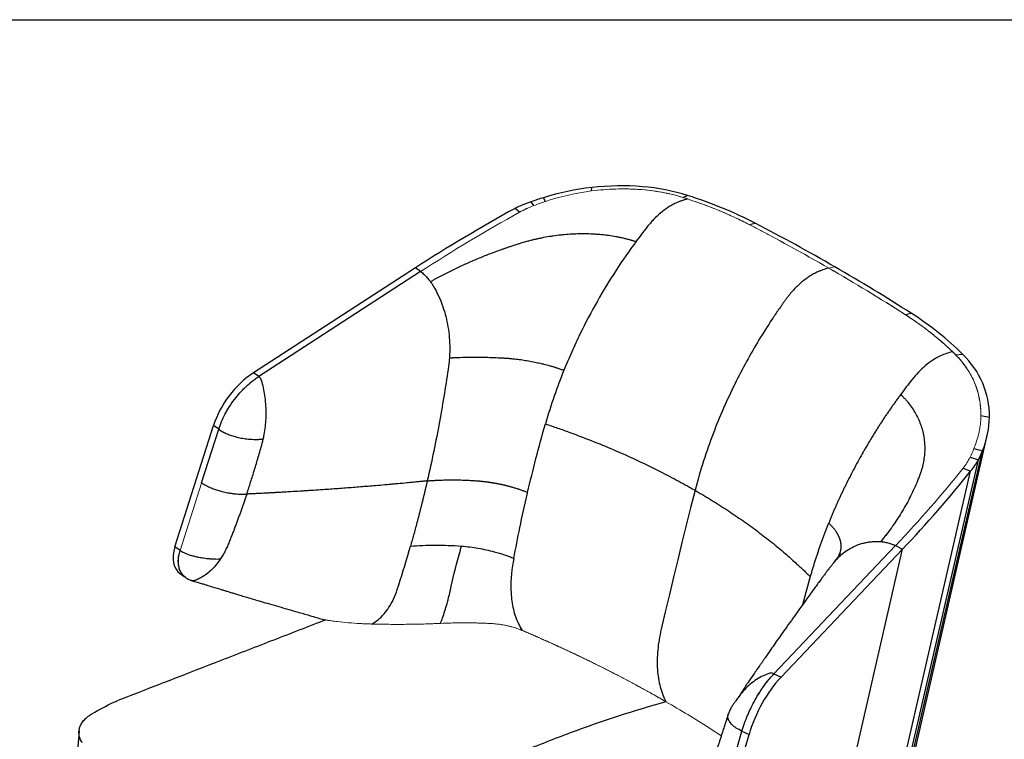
# Model space of a CAD drawing. Header units: millimetres. Extents: x 8 to 414, y 7 to 290.
# Tile 10 of 10: x 279 to 368, y 225 to 290. Entities that reach past the tile are written whole.
import ezdxf

# ---------------------------------------------------------------- set-up
doc = ezdxf.new("R2010")
doc.units = ezdxf.units.MM
doc.layers.add('KADER', color=7, linetype='Continuous')

msp = doc.modelspace()

# ---------------------------------------------------------------- linework, layer by layer
at = {"color": 7, "linetype": 'Continuous', "lineweight": 25}
for p, q in [((330.734, 274.437), (330.756, 274.746)), ((326.57, 273.487), (326.366, 273.829)), ((339.042, 273.848), (339.458, 274.033)), ((324.201, 272.505), (323.793, 272.852)), ((325.513, 273.112), (325.262, 273.458)), ((345.066, 271.379), (345.585, 271.513)), ((314.742, 267.453), (300.058, 257.922)), ((315.216, 267.112), (314.742, 267.453)), ((315.216, 267.112), (300.532, 257.581)), ((359.208, 263.215), (359.771, 263.324)), ((363.791, 259.561), (364.435, 259.614)), ((300.532, 257.581), (300.058, 257.922)), ((366.089, 254.027), (366.87, 253.898)), ((292.902, 242.107), (296.411, 253.128)), ((296.885, 252.787), (296.411, 253.128)), ((295.334, 247.915), (296.885, 252.787)), ((357.121, 210.627), (366.672, 252.215)), ((356.866, 210.067), (366.225, 250.819)), ((365.461, 251.035), (366.225, 250.819)), ((356.632, 209.826), (365.863, 250.019)), ((365.111, 250.253), (365.863, 250.019)), ((356.121, 209.61), (365.16, 248.971)), ((364.474, 249.256), (365.16, 248.971)), ((293.376, 241.765), (292.902, 242.107)), ((358.345, 242.214), (347.304, 230.58)), ((358.989, 241.91), (347.948, 230.276)), ((351.667, 210.029), (358.989, 241.91)), ((358.345, 242.214), (358.989, 241.91)), ((293.41, 239.655), (293.739, 239.418)), ((347.304, 230.58), (347.948, 230.276)), ((284.202, 225.375), (283.872, 221.551)), ((342.975, 220.413), (344.4, 225.357)), ((344.4, 225.357), (345.043, 225.053)), ((341.819, 213.867), (345.043, 225.053))]:
    msp.add_line(p, q, dxfattribs=at)
at = {"color": 8, "linetype": 'Continuous', "lineweight": 25}
for p, q in [((325.147, 272.958), (325.149, 272.966)), ((345.501, 271.148), (345.502, 271.152)), ((359.674, 262.902), (359.676, 262.91)), ((364.296, 259.007), (364.297, 259.011)), ((353.2, 241.299), (353.327, 241.627)), ((350.594, 239.4), (349.898, 236.844)), ((316.46, 235.134), (316.461, 235.135)), ((317.488, 235.169), (317.488, 235.17)), ((321.658, 235.133), (321.659, 235.135)), ((329.822, 232.073), (329.822, 232.073)), ((335.817, 228.982), (335.817, 228.982))]:
    msp.add_line(p, q, dxfattribs=at)
at = {"color": 144, "linetype": 'Continuous', "lineweight": 18}
for p, q in [((352.29, 267.423), (352.831, 267.545)), ((315.216, 267.112), (300.532, 257.581)), ((352.742, 267.156), (352.743, 267.161)), ((293.376, 241.765), (295.327, 247.891)), ((358.345, 242.214), (347.304, 230.58))]:
    msp.add_line(p, q, dxfattribs=at)
at = {"color": 7, "linetype": 'Continuous', "lineweight": 25, "flags": 128}
msp.add_lwpolyline([(340.141, 247.244), (339.74, 245.664), (339.344, 244.084), (338.952, 242.506), (338.565, 240.928), (338.183, 239.351), (337.805, 237.775), (337.432, 236.2), (337.064, 234.627)], dxfattribs=at)
at = {"color": 7, "linetype": 'Continuous', "lineweight": 25}
for centre, major_axis, ratio, start_param, end_param in [((329.213, 264.226), (14.79, 4.73), 0.644956, 1.265068, 1.557046), ((328.932, 262.335), (17.372, 5.673), 0.645531, 0.728386, 1.260117), ((329.703, 262.511), (17.372, 5.673), 0.645531, 1.552096, 1.615884), ((309.975, 240.747), (48.344, 16.99), 0.647322, 0.545813, 0.71024), ((370.099, 218.888), (99.442, 35.666), 0.647746, 1.8133, 1.91562), ((327.084, 269.136), (7.041, 1.905), 0.639524, 1.657382, 1.878159), ((147.867, 99.236), (267.702, 97.166), 0.647979, 0.498807, 0.537501), ((147.867, 99.236), (267.702, 97.166), 0.647979, 0.460113, 0.498807), ((321.6, 234.035), (48.344, 16.99), 0.647322, 0.303996, 0.468424), ((349.116, 250.682), (17.372, 5.673), 0.645531, 6.073596, 6.605327), ((301.366, 253.079), (3.888, 5.237), 0.686747, 1.073983, 2.033914), ((351.768, 251.205), (14.79, 4.73), 0.644956, 5.786569, 6.078547), ((349.232, 251.236), (17.372, 5.673), 0.645531, 5.71783, 5.781618), ((359.157, 250.622), (7.041, 1.905), 0.639524, 5.53855, 5.759327), ((279.834, 270.997), (99.442, 35.666), 0.647746, 5.371372, 5.473692), ((295.188, 242.084), (1.795, 2.417), 0.686747, 2.033914, 3.151512), ((348.55, 225.84), (2.813, 5.876), 0.461037, 0.959187, 1.919118)]:
    msp.add_ellipse(centre, major_axis=major_axis, ratio=ratio, start_param=start_param, end_param=end_param, dxfattribs=at)
at = {"color": 144, "linetype": 'Continuous', "lineweight": 18}
for centre, major_axis, ratio, start_param, end_param in [((328.932, 262.335), (16.516, 6.037), 0.64811, 0.700101, 1.231832), ((329.213, 264.226), (13.936, 5.094), 0.64811, 1.231832, 1.52381), ((309.975, 240.747), (47.484, 17.356), 0.64811, 0.535673, 0.700101), ((309.975, 240.747), (47.484, 17.356), 0.64811, 0.689016, 0.700101), ((327.084, 269.136), (6.194, 2.264), 0.64811, 1.587599, 1.808376), ((329.703, 262.511), (16.516, 6.037), 0.64811, 1.52381, 1.587599), ((370.099, 218.888), (98.582, 36.032), 0.64811, 1.808376, 1.910696), ((147.867, 99.236), (266.842, 97.532), 0.64811, 0.496979, 0.535673), ((147.867, 99.236), (266.842, 97.532), 0.64811, 0.458285, 0.496979), ((321.6, 234.035), (47.484, 17.356), 0.64811, 0.293857, 0.458285), ((321.6, 234.035), (47.484, 17.356), 0.64811, 0.293857, 0.304942), ((349.116, 250.682), (16.516, 6.037), 0.64811, 6.045311, 6.577042), ((301.84, 252.737), (3.888, 5.237), 0.686747, 1.073983, 2.033914), ((351.768, 251.205), (13.936, 5.094), 0.64811, 5.753333, 6.045311), ((349.232, 251.236), (16.516, 6.037), 0.64811, 5.689545, 5.753333), ((359.157, 250.622), (6.194, 2.264), 0.64811, 5.468767, 5.689545), ((279.834, 270.997), (98.582, 36.032), 0.64811, 5.366448, 5.468767), ((295.663, 241.742), (1.795, 2.417), 0.686747, 2.033914, 3.16276), ((295.663, 241.742), (1.795, 2.417), 0.686747, 3.200207, 3.395271), ((347.907, 226.144), (2.813, 5.876), 0.461037, 0.959187, 1.919118)]:
    msp.add_ellipse(centre, major_axis=major_axis, ratio=ratio, start_param=start_param, end_param=end_param, dxfattribs=at)
for points, knots in [([(339.042, 273.848), (338.418, 274.045), (337.771, 274.203), (336.439, 274.445), (335.752, 274.529), (334.869, 274.589), (334.692, 274.598), (334.336, 274.613), (334.158, 274.618), (333.623, 274.627), (333.264, 274.624), (332.186, 274.588), (331.462, 274.529), (330.734, 274.437)], [0, 0, 0, 0, 0.25, 0.25, 0.5, 0.5, 0.5625, 0.5625, 0.625, 0.625, 0.75, 0.75, 1, 1, 1, 1]), ([(345.066, 271.379), (344.849, 271.492), (344.629, 271.604), (344.186, 271.822), (343.962, 271.928), (343.286, 272.243), (342.828, 272.445), (341.896, 272.834), (341.423, 273.02), (340.46, 273.376), (339.971, 273.546), (339.475, 273.709)], [0, 0, 0, 0, 0.125, 0.125, 0.25, 0.25, 0.5, 0.5, 0.75, 0.75, 1, 1, 1, 1]), ([(325.513, 273.112), (325.283, 273.025), (325.059, 272.931), (324.622, 272.728), (324.409, 272.62), (324.201, 272.505)], [0, 0, 0, 0, 0.5, 0.5, 1, 1, 1, 1]), ([(352.29, 267.423), (351.111, 268.104), (349.92, 268.774), (348.114, 269.763), (347.508, 270.09), (346.596, 270.577), (346.291, 270.738), (345.68, 271.06), (345.374, 271.22), (345.066, 271.379)], [0, 0, 0, 0, 0.5, 0.5, 0.75, 0.75, 0.875, 0.875, 1, 1, 1, 1]), ([(352.29, 267.423), (353.469, 266.743), (354.635, 266.052), (356.365, 265), (356.938, 264.646), (357.793, 264.113), (358.077, 263.934), (358.644, 263.576), (358.927, 263.396), (359.208, 263.215)], [0, 0, 0, 0, 0.5, 0.5, 0.75, 0.75, 0.875, 0.875, 1, 1, 1, 1]), ([(359.208, 263.215), (359.408, 263.087), (359.605, 262.958), (359.994, 262.696), (360.186, 262.563), (360.755, 262.159), (361.124, 261.884), (361.842, 261.319), (362.191, 261.031), (362.869, 260.44), (363.198, 260.138), (363.517, 259.83)], [0, 0, 0, 0, 0.125, 0.125, 0.25, 0.25, 0.5, 0.5, 0.75, 0.75, 1, 1, 1, 1]), ([(363.791, 259.561), (364.182, 259.172), (364.52, 258.761), (365.1, 257.899), (365.34, 257.448), (365.581, 256.859), (365.626, 256.741), (365.709, 256.502), (365.748, 256.382), (365.854, 256.02), (365.912, 255.777), (366.05, 255.039), (366.093, 254.537), (366.089, 254.027)], [0, 0, 0, 0, 0.25, 0.25, 0.5, 0.5, 0.5625, 0.5625, 0.625, 0.625, 0.75, 0.75, 1, 1, 1, 1]), ([(365.111, 250.253), (365.028, 250.081), (364.932, 249.913), (364.72, 249.58), (364.603, 249.417), (364.474, 249.256)], [0, 0, 0, 0, 0.5, 0.5, 1, 1, 1, 1]), ([(306.608, 235.472), (306.651, 235.464), (306.694, 235.457), (306.78, 235.442), (306.823, 235.435), (306.952, 235.413), (307.038, 235.4), (307.297, 235.361), (307.469, 235.338), (307.987, 235.273), (308.333, 235.239), (309.027, 235.181), (309.374, 235.159), (309.896, 235.131), (310.07, 235.122), (310.331, 235.111), (310.418, 235.107), (310.592, 235.101), (310.679, 235.098), (310.766, 235.096)], [0, 0, 0, 0, 0.03125, 0.03125, 0.0625, 0.0625, 0.125, 0.125, 0.25, 0.25, 0.5, 0.5, 0.75, 0.75, 0.875, 0.875, 0.9375, 0.9375, 1, 1, 1, 1]), ([(310.766, 235.096), (311.029, 235.089), (311.292, 235.083), (311.817, 235.074), (312.079, 235.07), (312.865, 235.063), (313.388, 235.063), (314.431, 235.073), (314.951, 235.083), (315.728, 235.104), (315.987, 235.112), (316.31, 235.124), (316.375, 235.127), (316.504, 235.132), (316.568, 235.134), (316.697, 235.14), (316.762, 235.142), (316.859, 235.147), (316.891, 235.148), (316.955, 235.151), (316.987, 235.153), (317.02, 235.154)], [0, 0, 0, 0, 0.125, 0.125, 0.25, 0.25, 0.5, 0.5, 0.75, 0.75, 0.875, 0.875, 0.90625, 0.90625, 0.9375, 0.9375, 0.96875, 0.96875, 0.984375, 0.984375, 1, 1, 1, 1]), ([(324.454, 234.509), (324.322, 234.565), (324.187, 234.617), (323.91, 234.715), (323.769, 234.761), (323.479, 234.845), (323.33, 234.883), (323.103, 234.936), (323.026, 234.953), (322.871, 234.985), (322.794, 234.999), (322.56, 235.04), (322.404, 235.064), (322.089, 235.102), (321.931, 235.118), (321.692, 235.135), (321.613, 235.14), (321.453, 235.149), (321.373, 235.152), (321.213, 235.159), (321.133, 235.162), (320.974, 235.168), (320.894, 235.171), (320.495, 235.185), (320.176, 235.193), (319.541, 235.203), (319.224, 235.204), (318.276, 235.199), (317.646, 235.183), (317.02, 235.154)], [0, 0, 0, 0, 0.0625, 0.0625, 0.125, 0.125, 0.1875, 0.1875, 0.21875, 0.21875, 0.25, 0.25, 0.3125, 0.3125, 0.375, 0.375, 0.40625, 0.40625, 0.4375, 0.4375, 0.46875, 0.46875, 0.5, 0.5, 0.625, 0.625, 0.75, 0.75, 1, 1, 1, 1]), ([(324.454, 234.509), (324.244, 234.598), (323.801, 234.761), (323.084, 234.951), (322.333, 235.083), (321.823, 235.129), (321.185, 235.161), (320.411, 235.191), (319.249, 235.208), (318.108, 235.196), (317.376, 235.171), (317.02, 235.154)], [0.4729767, 0.4729767, 0.4729767, 0.4729767, 0.5255198, 0.578063, 0.6306062, 0.6831494, 0.6831494, 0.762362, 0.8415747, 0.9207873, 1, 1, 1, 1]), ([(324.454, 234.509), (324.524, 234.479), (324.665, 234.419), (324.876, 234.328), (325.086, 234.238), (325.296, 234.147), (325.505, 234.056), (325.715, 233.964), (325.923, 233.872), (326.132, 233.781), (326.34, 233.688), (326.547, 233.596), (326.754, 233.503), (326.961, 233.41), (327.167, 233.317), (327.373, 233.224), (327.579, 233.13), (327.784, 233.036), (327.989, 232.942), (328.193, 232.848), (328.397, 232.753), (328.6, 232.658), (328.803, 232.563), (329.006, 232.468), (329.208, 232.372), (329.41, 232.276), (329.612, 232.18), (329.813, 232.083), (330.014, 231.987), (330.214, 231.89), (330.414, 231.793), (330.613, 231.695), (330.812, 231.598), (331.011, 231.5), (331.299, 231.357), (331.675, 231.17), (332.138, 230.936), (332.598, 230.701), (333.056, 230.465), (333.512, 230.228), (333.965, 229.99), (334.415, 229.75), (334.863, 229.509), (335.309, 229.267), (335.751, 229.023), (336.192, 228.778), (336.63, 228.532), (337.066, 228.285), (337.354, 228.119), (337.498, 228.036)], [0, 0, 0, 0, 0.015155, 0.030309, 0.045462, 0.060614, 0.075764, 0.090914, 0.106063, 0.121212, 0.136359, 0.151507, 0.166654, 0.1818, 0.196947, 0.212094, 0.22724, 0.242387, 0.257534, 0.272681, 0.287829, 0.302977, 0.318126, 0.333275, 0.348426, 0.363577, 0.37873, 0.393884, 0.409039, 0.424195, 0.439353, 0.454512, 0.469673, 0.484836, 0.5, 0.535726, 0.571445, 0.607158, 0.642867, 0.678572, 0.714276, 0.749979, 0.785683, 0.821389, 0.857099, 0.892814, 0.928535, 0.964263, 1, 1, 1, 1]), ([(337.498, 228.036), (337.331, 228.133), (336.656, 228.52), (334.778, 229.57), (331.778, 231.145), (328.76, 232.597), (326.644, 233.555), (325.497, 234.061), (324.803, 234.36), (324.454, 234.509)], [0, 0, 0, 0, 0.041691, 0.166688, 0.458342, 0.749997, 0.849998, 0.924948, 1, 1, 1, 1]), ([(337.498, 228.036), (334.621, 227.225), (331.724, 226.279), (327.346, 224.659), (325.882, 224.085), (322.942, 222.871), (321.47, 222.231), (318.52, 220.886), (317.042, 220.181), (314.082, 218.706), (312.599, 217.936), (308.151, 215.532), (305.184, 213.804), (302.218, 211.951)], [0, 0, 0, 0, 0.25, 0.25, 0.375, 0.375, 0.5, 0.5, 0.625, 0.625, 0.75, 0.75, 1, 1, 1, 1]), ([(342.518, 224.933), (342.15, 225.176), (341.163, 225.829), (339.493, 226.866), (338.163, 227.646), (337.498, 228.036)], [0, 0, 0, 0, 0.229219, 0.61451, 1, 1, 1, 1]), ([(342.518, 224.933), (342.15, 225.176), (341.163, 225.829), (339.494, 226.865), (338.163, 227.646), (337.498, 228.036)], [0, 0, 0, 0, 0.229098, 0.614464, 1, 1, 1, 1])]:
    msp.add_open_spline(points, degree=3, knots=knots, dxfattribs=at)
at = {"color": 7, "linetype": 'Continuous', "lineweight": 25}
for points, knots in [([(339.475, 273.709), (339.38, 273.688), (339.287, 273.664), (339.103, 273.611), (339.012, 273.582), (338.833, 273.519), (338.744, 273.486), (338.569, 273.415), (338.483, 273.378), (338.397, 273.338)], [0, 0, 0, 0, 0.25, 0.25, 0.5, 0.5, 0.75, 0.75, 1, 1, 1, 1]), ([(338.397, 273.338), (338.272, 273.281), (338.15, 273.218), (337.909, 273.084), (337.791, 273.012), (337.444, 272.784), (337.221, 272.616), (336.789, 272.251), (336.581, 272.054), (336.278, 271.738), (336.179, 271.63), (336.033, 271.462), (335.985, 271.405), (335.889, 271.29), (335.842, 271.231), (335.795, 271.172)], [0, 0, 0, 0, 0.125, 0.125, 0.25, 0.25, 0.5, 0.5, 0.75, 0.75, 0.875, 0.875, 0.9375, 0.9375, 1, 1, 1, 1]), ([(335.795, 271.172), (335.751, 271.117), (335.708, 271.062), (335.622, 270.952), (335.579, 270.897), (335.45, 270.731), (335.364, 270.62), (335.108, 270.284), (334.938, 270.058), (334.77, 269.83)], [0, 0, 0, 0, 0.125, 0.125, 0.25, 0.25, 0.5, 0.5, 1, 1, 1, 1]), ([(334.77, 269.83), (334.737, 269.841), (334.673, 269.861), (334.575, 269.891), (334.477, 269.92), (334.378, 269.949), (334.279, 269.977), (334.163, 270.009), (334.029, 270.044), (333.827, 270.095), (333.572, 270.155), (333.262, 270.221), (332.843, 270.301), (332.417, 270.368), (331.877, 270.437), (331.439, 270.479), (330.885, 270.517), (330.437, 270.535), (329.873, 270.541), (329.419, 270.533), (328.849, 270.507), (328.391, 270.474), (327.817, 270.417), (327.358, 270.359), (326.786, 270.271), (326.329, 270.189), (325.874, 270.094), (325.534, 270.017), (325.253, 269.948), (325.028, 269.89), (324.842, 269.839), (324.637, 269.782), (324.415, 269.717), (324.268, 269.672), (324.194, 269.649)], [0, 0, 0, 0, 0.010417, 0.020835, 0.031252, 0.041669, 0.052086, 0.062504, 0.07813, 0.093755, 0.125007, 0.156258, 0.187509, 0.250005, 0.281256, 0.343753, 0.375004, 0.437501, 0.468752, 0.531249, 0.5625, 0.624996, 0.656247, 0.718744, 0.749995, 0.812492, 0.843743, 0.874994, 0.906245, 0.921871, 0.937497, 0.958331, 0.979166, 1, 1, 1, 1]), ([(324.194, 269.649), (324.143, 269.633), (324.041, 269.601), (323.889, 269.552), (323.736, 269.503), (323.584, 269.454), (323.432, 269.403), (323.28, 269.353), (323.091, 269.289), (322.864, 269.211), (322.513, 269.088), (322.076, 268.929), (321.555, 268.734), (320.865, 268.464), (320.183, 268.183), (319.342, 267.816), (318.677, 267.511), (318.023, 267.195), (317.537, 266.952), (317.136, 266.745), (316.818, 266.576), (316.581, 266.449), (316.346, 266.32), (316.19, 266.233), (316.112, 266.189)], [0, 0, 0, 0, 0.017857, 0.035715, 0.053573, 0.07143, 0.089288, 0.107145, 0.125003, 0.156253, 0.187504, 0.250004, 0.312505, 0.375005, 0.5, 0.562501, 0.687496, 0.749997, 0.812497, 0.874998, 0.906248, 0.937499, 0.968749, 1, 1, 1, 1]), ([(334.77, 269.83), (334.153, 268.996), (333.553, 268.131), (332.385, 266.335), (331.818, 265.405), (330.722, 263.47), (330.192, 262.467), (329.43, 260.898), (329.181, 260.365), (328.696, 259.275), (328.459, 258.718), (328.229, 258.148)], [0, 0, 0, 0, 0.25, 0.25, 0.5, 0.5, 0.75, 0.75, 0.875, 0.875, 1, 1, 1, 1]), ([(352.29, 267.423), (352.101, 267.381), (351.917, 267.327), (351.647, 267.233), (351.559, 267.2), (351.383, 267.129), (351.297, 267.091), (351.211, 267.052)], [0, 0, 0, 0, 0.5, 0.5, 0.75, 0.75, 1, 1, 1, 1]), ([(315.216, 267.112), (315.269, 267.073), (315.377, 266.99), (315.538, 266.85), (315.689, 266.702), (315.826, 266.553), (315.947, 266.409), (316.04, 266.288), (316.092, 266.216), (316.112, 266.189)], [0.94392517, 0.94392517, 0.94392517, 0.94392517, 0.95238026, 0.96083534, 0.96929043, 0.97774551, 0.9862006, 0.99465568, 1, 1, 1, 1]), ([(351.211, 267.052), (351.071, 266.987), (350.934, 266.917), (350.667, 266.764), (350.536, 266.682), (350.28, 266.508), (350.154, 266.416), (349.907, 266.222), (349.786, 266.121), (349.43, 265.803), (349.202, 265.574), (348.872, 265.206), (348.764, 265.079), (348.606, 264.881), (348.553, 264.815), (348.45, 264.679), (348.399, 264.61), (348.348, 264.54)], [0, 0, 0, 0, 0.125, 0.125, 0.25, 0.25, 0.375, 0.375, 0.5, 0.5, 0.75, 0.75, 0.875, 0.875, 0.9375, 0.9375, 1, 1, 1, 1]), ([(316.112, 266.189), (316.123, 266.174), (316.164, 266.115), (316.201, 266.06), (316.399, 265.758), (316.709, 265.219), (317.089, 264.369), (317.393, 263.482), (317.625, 262.562), (317.785, 261.609), (317.87, 260.622), (317.871, 259.838), (317.845, 259.383), (317.837, 259.278)], [0.5248144, 0.5248144, 0.5248144, 0.5248144, 0.5279252, 0.5363803, 0.5363803, 0.5922186, 0.6480569, 0.7038952, 0.7597334, 0.8155717, 0.87141, 0.9272483, 0.9439252, 0.9439252, 0.9439252, 0.9439252]), ([(348.348, 264.54), (348.296, 264.468), (348.244, 264.396), (348.141, 264.251), (348.089, 264.178), (347.935, 263.959), (347.832, 263.813), (347.526, 263.37), (347.323, 263.071), (346.722, 262.162), (346.329, 261.542), (345.559, 260.268), (345.183, 259.615), (344.447, 258.274), (344.089, 257.587), (343.391, 256.173), (343.052, 255.446), (342.396, 253.949), (342.08, 253.179), (341.473, 251.586), (341.183, 250.764), (340.635, 249.056), (340.377, 248.171), (340.141, 247.244)], [0, 0, 0, 0, 0.015625, 0.015625, 0.03125, 0.03125, 0.0625, 0.0625, 0.125, 0.125, 0.25, 0.25, 0.375, 0.375, 0.5, 0.5, 0.625, 0.625, 0.75, 0.75, 0.875, 0.875, 1, 1, 1, 1]), ([(317.837, 259.278), (317.819, 259.03), (317.793, 258.779), (317.642, 257.728), (317.392, 256.087), (316.943, 253.487), (316.42, 250.795), (316.027, 248.989), (315.822, 248.097)], [0, 0, 0, 0, 0.0391615, 0.0391615, 0.1605747, 0.2819879, 0.4034012, 0.5248144, 0.5248144, 0.5248144, 0.5248144]), ([(317.837, 259.278), (317.882, 259.28), (317.973, 259.285), (318.109, 259.292), (318.245, 259.299), (318.381, 259.305), (318.517, 259.311), (318.653, 259.316), (319.069, 259.33), (319.766, 259.345), (320.675, 259.343), (321.505, 259.324), (322.093, 259.301), (322.515, 259.281), (322.687, 259.271), (322.772, 259.266)], [0, 0, 0, 0, 0.028605, 0.057139, 0.085607, 0.114013, 0.142358, 0.170637, 0.198849, 0.400938, 0.599772, 0.749947, 0.898836, 0.949481, 1, 1, 1, 1]), ([(322.772, 259.266), (322.805, 259.264), (322.872, 259.26), (322.971, 259.254), (323.07, 259.247), (323.169, 259.239), (323.268, 259.231), (323.367, 259.222), (323.504, 259.21), (323.678, 259.192), (323.914, 259.166), (324.268, 259.122), (324.644, 259.067), (325.02, 259.004), (325.393, 258.936), (325.81, 258.851), (326.177, 258.766), (326.541, 258.676), (326.856, 258.592), (327.211, 258.489), (327.408, 258.428), (327.538, 258.386), (327.634, 258.355), (327.761, 258.313), (327.918, 258.26), (328.075, 258.205), (328.178, 258.167), (328.229, 258.148)], [0, 0, 0, 0, 0.017903, 0.03568, 0.053352, 0.071004, 0.088704, 0.106439, 0.124149, 0.161832, 0.199391, 0.249659, 0.349896, 0.399951, 0.449987, 0.55004, 0.625163, 0.650217, 0.750544, 0.800593, 0.851007, 0.86358, 0.876172, 0.9069, 0.937792, 0.968859, 1, 1, 1, 1]), ([(296.885, 252.787), (296.961, 253.025), (297.049, 253.26), (297.245, 253.726), (297.354, 253.957), (297.534, 254.299), (297.596, 254.412), (297.727, 254.637), (297.796, 254.749), (298.007, 255.08), (298.156, 255.294), (298.471, 255.707), (298.636, 255.907), (298.896, 256.196), (298.985, 256.29), (299.167, 256.476), (299.26, 256.566), (299.54, 256.829), (299.732, 256.994), (300.026, 257.226), (300.126, 257.3), (300.327, 257.445), (300.429, 257.514), (300.532, 257.581)], [0, 0, 0, 0, 0.125, 0.125, 0.25, 0.25, 0.3125, 0.3125, 0.375, 0.375, 0.5, 0.5, 0.625, 0.625, 0.6875, 0.6875, 0.75, 0.75, 0.875, 0.875, 0.9375, 0.9375, 1, 1, 1, 1]), ([(300.925, 251.883), (300.946, 251.974), (301.014, 252.284), (301.109, 252.842), (301.183, 253.578), (301.207, 254.339), (301.175, 255.107), (301.089, 255.856), (300.955, 256.565), (300.838, 257.002), (300.765, 257.241), (300.746, 257.292), (300.718, 257.355), (300.689, 257.407), (300.659, 257.452), (300.629, 257.491), (300.597, 257.525), (300.565, 257.555), (300.543, 257.573), (300.532, 257.581)], [0.5178604, 0.5178604, 0.5178604, 0.5178604, 0.5414912, 0.5973295, 0.6531678, 0.7090061, 0.7648444, 0.8206827, 0.876521, 0.9323593, 0.9323593, 0.9408144, 0.9492695, 0.9577246, 0.9661797, 0.9746347, 0.9830898, 0.9915449, 1, 1, 1, 1]), ([(328.229, 258.148), (327.923, 257.389), (327.628, 256.607), (327.067, 254.988), (326.801, 254.15), (326.552, 253.278)], [0, 0, 0, 0, 0.5, 0.5, 1, 1, 1, 1]), ([(358.811, 255.951), (358.776, 255.904), (358.706, 255.808), (358.6, 255.664), (358.496, 255.52), (358.391, 255.374), (358.287, 255.229), (358.183, 255.082), (358.079, 254.935), (357.976, 254.788), (357.873, 254.639), (357.77, 254.491), (357.668, 254.341), (357.566, 254.191), (357.464, 254.04), (357.363, 253.889), (357.262, 253.737), (357.161, 253.584), (357.061, 253.431), (356.961, 253.277), (356.861, 253.123), (356.761, 252.967), (356.662, 252.811), (356.564, 252.655), (356.465, 252.498), (356.367, 252.34), (356.269, 252.181), (356.172, 252.022), (356.075, 251.862), (355.978, 251.702), (355.882, 251.54), (355.786, 251.379), (355.691, 251.216), (355.595, 251.053), (355.5, 250.889), (355.406, 250.724), (355.205, 250.371), (354.901, 249.824), (354.5, 249.078), (354.107, 248.316), (353.805, 247.707), (353.587, 247.255), (353.45, 246.967), (353.314, 246.676), (353.18, 246.384), (353.046, 246.089), (352.914, 245.791), (352.782, 245.492), (352.652, 245.189), (352.524, 244.885), (352.396, 244.578), (352.313, 244.372), (352.271, 244.269)], [0, 0, 0, 0, 0.013347, 0.026707, 0.04008, 0.053468, 0.06687, 0.080288, 0.093722, 0.107171, 0.120638, 0.134122, 0.147624, 0.161144, 0.174683, 0.188241, 0.201819, 0.215418, 0.229038, 0.24268, 0.256343, 0.27003, 0.283739, 0.297473, 0.311232, 0.325016, 0.338825, 0.352662, 0.366525, 0.380417, 0.394337, 0.408286, 0.422266, 0.436276, 0.450317, 0.464391, 0.478497, 0.540613, 0.60344, 0.667052, 0.731529, 0.755206, 0.779013, 0.802956, 0.827039, 0.851268, 0.875646, 0.900181, 0.924877, 0.949741, 0.97478, 1, 1, 1, 1]), ([(358.811, 255.951), (358.829, 255.934), (358.865, 255.899), (358.918, 255.846), (358.97, 255.793), (359.005, 255.758), (359.094, 255.665), (359.235, 255.512), (359.502, 255.2), (359.808, 254.796), (360.127, 254.293), (360.489, 253.598), (360.818, 252.691), (360.946, 251.935), (360.989, 251.365), (361.001, 250.987), (360.969, 250.415), (360.887, 249.84), (360.799, 249.457), (360.732, 249.215), (360.703, 249.114), (360.657, 248.961), (360.605, 248.809), (360.57, 248.71), (360.552, 248.66)], [0.4544266, 0.4544266, 0.4544266, 0.4544266, 0.4592015, 0.4639765, 0.4687514, 0.4735263, 0.4735263, 0.4938353, 0.5141443, 0.5547622, 0.5953802, 0.6359982, 0.7172341, 0.79847, 0.79847, 0.8383014, 0.8781328, 0.9179642, 0.9577956, 0.9577956, 0.9683467, 0.9788978, 0.9894489, 1, 1, 1, 1]), ([(324.936, 247.049), (325.174, 248.069), (325.685, 250.141), (326.252, 252.223), (326.552, 253.278)], [0.6937748, 0.6937748, 0.6937748, 0.6937748, 0.8450183, 1, 1, 1, 1]), ([(326.552, 253.278), (326.923, 253.153), (327.664, 252.901), (328.881, 252.464), (331.121, 251.621), (334.29, 250.291), (337.386, 248.773), (339.294, 247.73), (339.972, 247.341), (340.141, 247.244)], [0, 0, 0, 0, 0.075052, 0.150002, 0.250003, 0.541658, 0.833312, 0.958309, 1, 1, 1, 1]), ([(296.885, 252.787), (296.897, 252.778), (296.92, 252.762), (296.956, 252.738), (296.991, 252.714), (297.028, 252.69), (297.065, 252.667), (297.102, 252.644), (297.139, 252.622), (297.177, 252.6), (297.216, 252.579), (297.254, 252.557), (297.293, 252.537), (297.333, 252.516), (297.373, 252.496), (297.413, 252.476), (297.453, 252.457), (297.494, 252.438), (297.587, 252.396), (297.734, 252.333), (297.943, 252.255), (298.156, 252.184), (298.357, 252.123), (298.571, 252.066), (298.798, 252.014), (299.057, 251.965), (299.32, 251.927), (299.604, 251.897), (299.91, 251.876), (300.147, 251.868), (300.296, 251.868), (300.372, 251.868), (300.461, 251.87), (300.539, 251.874), (300.595, 251.877), (300.63, 251.879), (300.666, 251.882), (300.695, 251.882), (300.718, 251.883), (300.762, 251.884), (300.833, 251.886), (300.897, 251.887), (300.928, 251.888)], [0, 0, 0, 0, 0.012764, 0.025415, 0.037957, 0.05039, 0.062716, 0.074935, 0.08705, 0.099067, 0.110989, 0.122819, 0.134559, 0.146215, 0.157793, 0.169298, 0.180737, 0.192113, 0.203428, 0.25735, 0.310217, 0.362301, 0.413835, 0.45377, 0.511444, 0.56917, 0.627342, 0.686286, 0.758708, 0.832842, 0.847573, 0.862425, 0.885904, 0.909692, 0.91814, 0.926609, 0.935115, 0.943686, 0.947963, 0.952254, 0.976152, 1, 1, 1, 1]), ([(299.432, 246.9), (299.552, 247.258), (299.787, 247.978), (300.133, 249.086), (300.479, 250.248), (300.713, 251.081), (300.866, 251.639), (300.896, 251.76), (300.925, 251.883)], [0, 0, 0, 0, 0.1214132, 0.2428265, 0.3642397, 0.4856529, 0.4856529, 0.5178604, 0.5178604, 0.5178604, 0.5178604]), ([(360.552, 248.66), (360.529, 248.597), (360.482, 248.473), (360.411, 248.287), (360.338, 248.103), (360.287, 247.98), (360.165, 247.689), (359.963, 247.23), (359.629, 246.547), (359.265, 245.868), (358.871, 245.196), (358.448, 244.531), (358.071, 243.983), (357.755, 243.548), (357.511, 243.225), (357.302, 242.957), (357.131, 242.744), (357.044, 242.637), (357.001, 242.584)], [0, 0, 0, 0, 0.0134258, 0.0268516, 0.0402774, 0.0537032, 0.0537032, 0.1037936, 0.1538841, 0.2039745, 0.2540649, 0.3041553, 0.3542458, 0.379291, 0.4043362, 0.4293814, 0.441904, 0.4544266, 0.4544266, 0.4544266, 0.4544266]), ([(295.334, 247.915), (295.349, 247.905), (295.379, 247.884), (295.544, 247.777), (295.766, 247.653), (296.028, 247.53), (296.13, 247.486), (296.243, 247.439), (296.445, 247.358), (296.788, 247.242), (297.224, 247.121), (297.633, 247.034), (297.968, 246.979), (298.202, 246.948), (298.37, 246.93), (298.572, 246.912), (298.767, 246.9), (299.018, 246.893), (299.204, 246.893), (299.354, 246.897), (299.409, 246.899), (299.432, 246.9)], [0, 0, 0, 0, 0.01563, 0.03126, 0.168025, 0.219312, 0.250084, 0.250084, 0.308658, 0.406281, 0.5, 0.610819, 0.680081, 0.721638, 0.765132, 0.791228, 0.85647, 0.895614, 0.960855, 0.984342, 1, 1, 1, 1]), ([(315.822, 248.097), (315.779, 248.093), (315.694, 248.084), (315.568, 248.072), (315.442, 248.059), (315.24, 248.039), (314.924, 248.007), (314.567, 247.972), (314.239, 247.941), (313.788, 247.898), (313.343, 247.856), (312.844, 247.811), (312.458, 247.776), (311.855, 247.722), (311.168, 247.663), (310.23, 247.584), (309.299, 247.51), (308.188, 247.425), (307.251, 247.356), (306.301, 247.29), (305.603, 247.244), (304.987, 247.204), (304.591, 247.179), (304.079, 247.147), (303.621, 247.12), (303.156, 247.093), (302.816, 247.073), (302.446, 247.052), (302.117, 247.034), (301.907, 247.023), (301.776, 247.016), (301.645, 247.009), (301.556, 247.004), (301.467, 247), (301.379, 246.995), (301.247, 246.988), (301.117, 246.982), (300.828, 246.967), (300.465, 246.949), (300.067, 246.93), (299.828, 246.918), (299.67, 246.911), (299.552, 246.906), (299.472, 246.902), (299.432, 246.9)], [0, 0, 0, 0, 0.007818, 0.015636, 0.023454, 0.031272, 0.05361, 0.083393, 0.099029, 0.114665, 0.166786, 0.180685, 0.208483, 0.239755, 0.291876, 0.333572, 0.416965, 0.458662, 0.542055, 0.583751, 0.635872, 0.667144, 0.694942, 0.708841, 0.760961, 0.776597, 0.792234, 0.822017, 0.844354, 0.852172, 0.85999, 0.867808, 0.875627, 0.875627, 0.8834, 0.891173, 0.898947, 0.90672, 0.943157, 0.96502, 0.979012, 0.986008, 0.993004, 1, 1, 1, 1]), ([(315.822, 248.097), (315.8, 248.005), (315.758, 247.819), (315.693, 247.541), (315.627, 247.263), (315.561, 246.986), (315.494, 246.709), (315.427, 246.433), (315.359, 246.157), (315.291, 245.882), (315.222, 245.609), (315.153, 245.336), (315.084, 245.064), (315.013, 244.793), (314.943, 244.524), (314.872, 244.255), (314.801, 243.988), (314.73, 243.723), (314.658, 243.459), (314.586, 243.196), (314.514, 242.936), (314.442, 242.676), (314.369, 242.419), (314.321, 242.248), (314.296, 242.163)], [0, 0, 0, 0, 0.04612, 0.092273, 0.138444, 0.184618, 0.23078, 0.276915, 0.323008, 0.369044, 0.415007, 0.460883, 0.506659, 0.552321, 0.597857, 0.643255, 0.688502, 0.733587, 0.778496, 0.823218, 0.86774, 0.912049, 0.956139, 1, 1, 1, 1]), ([(315.822, 248.097), (315.857, 248.101), (315.928, 248.107), (316.035, 248.115), (316.142, 248.124), (316.25, 248.131), (316.358, 248.139), (316.466, 248.146), (316.575, 248.152), (316.684, 248.158), (316.794, 248.163), (316.959, 248.171), (317.18, 248.18), (317.551, 248.19), (318.021, 248.196), (318.496, 248.192), (318.88, 248.184), (319.149, 248.175), (319.4, 248.165), (319.633, 248.154), (319.867, 248.14), (320.101, 248.126), (320.257, 248.114), (320.335, 248.109)], [0, 0, 0, 0, 0.025, 0.050001, 0.075002, 0.100002, 0.125003, 0.150003, 0.175004, 0.200005, 0.225005, 0.250006, 0.312506, 0.375007, 0.500001, 0.624995, 0.687496, 0.749996, 0.799997, 0.849998, 0.899999, 0.949999, 1, 1, 1, 1]), ([(320.335, 248.109), (320.366, 248.106), (320.427, 248.102), (320.518, 248.094), (320.609, 248.086), (320.701, 248.077), (320.792, 248.068), (320.884, 248.058), (320.975, 248.048), (321.067, 248.037), (321.159, 248.025), (321.25, 248.013), (321.342, 248.001), (321.434, 247.988), (321.525, 247.974), (321.617, 247.96), (321.708, 247.945), (321.8, 247.93), (321.891, 247.914), (321.983, 247.898), (322.074, 247.881), (322.165, 247.864), (322.255, 247.846), (322.346, 247.828), (322.436, 247.81), (322.526, 247.79), (322.616, 247.771), (322.706, 247.75), (322.795, 247.73), (322.884, 247.708), (322.973, 247.687), (323.061, 247.665), (323.149, 247.642), (323.237, 247.619), (323.324, 247.595), (323.411, 247.571), (323.52, 247.541), (323.649, 247.503), (323.799, 247.458), (323.946, 247.411), (324.093, 247.363), (324.238, 247.314), (324.381, 247.263), (324.522, 247.211), (324.662, 247.158), (324.8, 247.104), (324.891, 247.067), (324.936, 247.049)], [0, 0, 0, 0, 0.019065, 0.038124, 0.057178, 0.076226, 0.095271, 0.114312, 0.133352, 0.15239, 0.171427, 0.190464, 0.209503, 0.228543, 0.247586, 0.266633, 0.285683, 0.304739, 0.323802, 0.342869, 0.361931, 0.380987, 0.400037, 0.419084, 0.438127, 0.457167, 0.476206, 0.495243, 0.51428, 0.533318, 0.552358, 0.571399, 0.590444, 0.609492, 0.628546, 0.647605, 0.66667, 0.70003, 0.733372, 0.7667, 0.80002, 0.833335, 0.86665, 0.89997, 0.933299, 0.966641, 1, 1, 1, 1]), ([(299.432, 246.9), (299.393, 246.783), (299.314, 246.55), (299.194, 246.2), (299.073, 245.851), (298.949, 245.5), (298.823, 245.147), (298.694, 244.792), (298.562, 244.434), (298.427, 244.071), (298.311, 243.765), (298.216, 243.516), (298.143, 243.328), (298.069, 243.138), (297.994, 242.946), (297.917, 242.751), (297.838, 242.554), (297.758, 242.354), (297.672, 242.153), (297.579, 241.952), (297.481, 241.752), (297.376, 241.554), (297.227, 241.293), (297.106, 241.101), (297.022, 240.976)], [0, 0, 0, 0, 0.0625, 0.125, 0.1875, 0.25, 0.3125, 0.375, 0.4375, 0.5, 0.5625, 0.59375, 0.625, 0.65625, 0.6875, 0.71875, 0.75, 0.78125, 0.8125, 0.84375, 0.875, 0.90625, 0.9375, 1, 1, 1, 1]), ([(323.685, 241.058), (323.855, 241.984), (324.238, 243.948), (324.68, 245.953), (324.93, 247.024), (324.936, 247.049)], [0.3955463, 0.3955463, 0.3955463, 0.3955463, 0.5350549, 0.6900366, 0.6937748, 0.6937748, 0.6937748, 0.6937748]), ([(340.141, 247.244), (340.204, 247.207), (340.331, 247.134), (340.52, 247.024), (340.708, 246.913), (340.895, 246.802), (341.081, 246.69), (341.267, 246.578), (341.452, 246.465), (341.636, 246.352), (341.819, 246.239), (342.002, 246.125), (342.183, 246.011), (342.364, 245.897), (342.544, 245.782), (342.723, 245.666), (342.902, 245.55), (343.257, 245.318), (343.784, 244.965), (344.473, 244.49), (345.149, 244.007), (346.032, 243.356), (347.101, 242.526), (348.081, 241.711), (348.793, 241.09), (349.196, 240.728), (349.531, 240.42), (349.802, 240.167), (350.069, 239.913), (350.334, 239.657), (350.507, 239.485), (350.594, 239.4)], [0, 0, 0, 0, 0.015636, 0.031269, 0.0469, 0.062529, 0.078156, 0.093782, 0.109406, 0.125029, 0.140651, 0.156272, 0.171893, 0.187515, 0.203136, 0.218758, 0.23438, 0.250004, 0.312513, 0.375006, 0.437497, 0.500005, 0.625014, 0.749997, 0.799996, 0.849998, 0.879968, 0.909951, 0.939949, 0.969965, 1, 1, 1, 1]), ([(352.271, 244.269), (352.25, 244.217), (352.207, 244.112), (352.145, 243.954), (352.082, 243.795), (352.02, 243.635), (351.958, 243.475), (351.896, 243.315), (351.835, 243.153), (351.775, 242.991), (351.714, 242.828), (351.654, 242.664), (351.595, 242.5), (351.535, 242.335), (351.477, 242.169), (351.418, 242.002), (351.36, 241.835), (351.303, 241.666), (351.245, 241.497), (351.189, 241.327), (351.132, 241.156), (351.076, 240.985), (351.021, 240.812), (350.966, 240.639), (350.911, 240.464), (350.857, 240.289), (350.804, 240.113), (350.75, 239.936), (350.698, 239.758), (350.646, 239.579), (350.611, 239.46), (350.594, 239.4)], [0, 0, 0, 0, 0.032375, 0.064873, 0.097497, 0.130249, 0.163134, 0.196153, 0.229308, 0.262604, 0.296043, 0.329628, 0.363362, 0.397247, 0.431287, 0.465484, 0.499843, 0.534366, 0.569058, 0.603922, 0.638963, 0.674185, 0.709591, 0.745186, 0.780975, 0.81696, 0.853148, 0.889541, 0.926145, 0.962963, 1, 1, 1, 1]), ([(353.327, 241.627), (353.332, 241.643), (353.341, 241.674), (353.354, 241.721), (353.365, 241.768), (353.375, 241.816), (353.384, 241.863), (353.391, 241.911), (353.397, 241.96), (353.402, 242.008), (353.405, 242.057), (353.407, 242.106), (353.407, 242.155), (353.407, 242.204), (353.404, 242.253), (353.401, 242.303), (353.396, 242.353), (353.39, 242.403), (353.383, 242.453), (353.374, 242.504), (353.363, 242.554), (353.352, 242.605), (353.339, 242.655), (353.325, 242.706), (353.309, 242.757), (353.293, 242.808), (353.274, 242.859), (353.255, 242.91), (353.234, 242.962), (353.212, 243.013), (353.188, 243.064), (353.164, 243.116), (353.138, 243.167), (353.11, 243.219), (353.082, 243.27), (353.052, 243.322), (353.014, 243.384), (352.968, 243.456), (352.913, 243.538), (352.854, 243.62), (352.792, 243.701), (352.727, 243.783), (352.659, 243.865), (352.587, 243.946), (352.513, 244.027), (352.435, 244.108), (352.355, 244.189), (352.299, 244.242), (352.271, 244.269)], [0, 0, 0, 0, 0.019064, 0.038122, 0.057174, 0.076222, 0.095268, 0.11431, 0.13335, 0.152389, 0.171427, 0.190465, 0.209505, 0.228546, 0.247589, 0.266636, 0.285686, 0.304741, 0.323802, 0.342867, 0.361928, 0.380983, 0.400033, 0.41908, 0.438123, 0.457164, 0.476204, 0.495242, 0.51428, 0.533319, 0.552359, 0.571402, 0.590447, 0.609495, 0.628548, 0.647605, 0.666669, 0.696994, 0.727306, 0.757607, 0.787901, 0.81819, 0.848478, 0.878768, 0.909062, 0.939363, 0.969675, 1, 1, 1, 1]), ([(352.63, 240.54), (352.73, 240.668), (352.988, 241), (353.466, 241.457), (354.065, 241.891), (354.716, 242.228), (355.275, 242.417), (355.714, 242.514), (356.019, 242.562), (356.333, 242.591), (356.661, 242.603), (356.885, 242.591), (357.001, 242.584)], [0, 0, 0, 0, 0.0935241, 0.2417948, 0.3881105, 0.534548, 0.6832034, 0.7438455, 0.8054077, 0.8680975, 0.932172, 1, 1, 1, 1]), ([(357.001, 242.584), (357.088, 242.577), (357.183, 242.566), (357.398, 242.53), (357.644, 242.479), (357.925, 242.388), (358.16, 242.297), (358.255, 242.256), (358.345, 242.214)], [0, 0, 0, 0, 0.255841, 0.255841, 0.533183, 0.810524, 0.810524, 1, 1, 1, 1]), ([(293.91, 239.308), (293.847, 239.351), (293.688, 239.459), (293.494, 239.714), (293.328, 240.049), (293.233, 240.437), (293.207, 240.858), (293.249, 241.306), (293.333, 241.612), (293.376, 241.765)], [0, 0, 0, 0, 0.097382, 0.249417, 0.401443, 0.551187, 0.700924, 0.850454, 1, 1, 1, 1]), ([(297.022, 240.976), (297.002, 240.975), (296.953, 240.974), (296.822, 240.971), (296.66, 240.971), (296.442, 240.977), (296.273, 240.986), (296.098, 240.999), (295.953, 241.013), (295.751, 241.035), (295.462, 241.074), (295.105, 241.137), (294.718, 241.224), (294.404, 241.31), (294.213, 241.37), (294.104, 241.406), (294.006, 241.44), (293.758, 241.538), (293.555, 241.644), (293.414, 241.738), (293.388, 241.756), (293.376, 241.765)], [0, 0, 0, 0, 0.015658, 0.039145, 0.104386, 0.14353, 0.208772, 0.234868, 0.278362, 0.319919, 0.389181, 0.5, 0.593719, 0.691342, 0.749916, 0.749916, 0.780688, 0.831975, 0.96874, 0.98437, 1, 1, 1, 1]), ([(310.766, 235.096), (311.174, 235.311), (311.894, 235.893), (312.639, 237.034), (312.992, 237.915), (313.457, 239.341), (313.822, 240.521), (314.222, 241.902), (314.259, 242.032), (314.296, 242.163)], [0.0000002, 0.0000002, 0.0000002, 0.0000002, 0.2466774, 0.4708896, 0.5829957, 0.5829957, 0.9608816, 0.9608816, 1, 1, 1, 1]), ([(317.02, 235.154), (317.15, 235.46), (317.406, 236.182), (317.746, 237.393), (317.943, 238.241), (318.226, 239.566), (318.502, 240.665), (318.864, 241.938), (318.898, 242.058), (318.932, 242.178)], [0, 0, 0, 0, 0.246677, 0.47089, 0.582996, 0.582996, 0.960882, 0.960882, 1, 1, 1, 1]), ([(318.932, 242.178), (319.194, 242.157), (319.707, 242.103), (320.455, 241.99), (321.187, 241.845), (321.666, 241.728), (322.062, 241.621), (322.374, 241.532), (322.828, 241.385), (323.267, 241.228), (323.548, 241.115), (323.685, 241.058)], [0.4729767, 0.4729767, 0.4729767, 0.4729767, 0.5521893, 0.631402, 0.7106146, 0.7898273, 0.7898273, 0.8423705, 0.8949136, 0.9474568, 1, 1, 1, 1]), ([(353.326, 241.489), (353.325, 241.488), (353.324, 241.486), (353.291, 241.434), (353.24, 241.358), (353.196, 241.293), (353.154, 241.233), (353.104, 241.162), (353.034, 241.066), (352.93, 240.927), (352.821, 240.787), (352.747, 240.695), (352.722, 240.665)], [0, 0, 0, 0, 0.11092, 0.275335, 0.381721, 0.476553, 0.54733, 0.606122, 0.677832, 0.787538, 0.930266, 1, 1, 1, 1]), ([(323.685, 241.058), (323.666, 240.955), (323.647, 240.852), (323.45, 239.758), (323.384, 238.802), (323.447, 237.662), (323.521, 236.898), (323.805, 235.693), (324.203, 234.882), (324.454, 234.509)], [0, 0, 0, 0, 0.039118, 0.039118, 0.417004, 0.417004, 0.52911, 0.753323, 1, 1, 1, 1]), ([(352.629, 240.541), (352.567, 240.462), (352.457, 240.32), (352.295, 240.124), (352.174, 239.966), (352.076, 239.837), (351.98, 239.707), (351.884, 239.577), (351.751, 239.396), (351.568, 239.146), (351.325, 238.814), (351.047, 238.433), (350.751, 238.024), (350.44, 237.595), (350.047, 237.052), (349.572, 236.39), (349.02, 235.619), (348.474, 234.851), (347.974, 234.144), (347.524, 233.504), (347.126, 232.935), (346.825, 232.505), (346.618, 232.207), (346.503, 232.042), (346.404, 231.899), (346.321, 231.779), (346.241, 231.665), (346.131, 231.506), (345.966, 231.268), (345.734, 230.931), (345.462, 230.538), (345.186, 230.135), (344.947, 229.788), (344.763, 229.514), (344.621, 229.294), (344.501, 229.104), (344.398, 228.94), (344.287, 228.763), (344.177, 228.586), (344.103, 228.475), (344.061, 228.412)], [0, 0, 0, 0, 0.020985, 0.037818, 0.050622, 0.059539, 0.06632, 0.077794, 0.087763, 0.109802, 0.137975, 0.168215, 0.202453, 0.237416, 0.272584, 0.335253, 0.398435, 0.461583, 0.522864, 0.571877, 0.618366, 0.662417, 0.677953, 0.691553, 0.703256, 0.713081, 0.721277, 0.731877, 0.752499, 0.780211, 0.81485, 0.849402, 0.878336, 0.898068, 0.913706, 0.927537, 0.940016, 0.954824, 0.974511, 1, 1, 1, 1]), ([(293.763, 239.412), (293.767, 239.408), (293.811, 239.368), (293.929, 239.281), (294.134, 239.154), (294.338, 239.069), (294.47, 239.035), (294.51, 239.025)], [0, 0, 0, 0, 0.0185877, 0.2110118, 0.4806177, 0.8421348, 1, 1, 1, 1]), ([(294.471, 239.034), (294.46, 239.035), (294.444, 239.037), (294.43, 239.045), (294.425, 239.048)], [0, 0, 0, 0, 0.68752, 1, 1, 1, 1]), ([(294.47, 239.03), (294.62, 238.986), (294.899, 238.904), (295.289, 238.787), (295.619, 238.688), (295.89, 238.606), (296.11, 238.539), (296.53, 238.411), (296.986, 238.271), (297.491, 238.116), (297.818, 238.016), (298.155, 237.913), (298.524, 237.8), (298.957, 237.669), (299.473, 237.515), (300.076, 237.336), (300.76, 237.137), (301.524, 236.916), (302.367, 236.672), (303.27, 236.411), (304.23, 236.134), (305.243, 235.84), (306.03, 235.612), (306.478, 235.481), (306.566, 235.456)], [0, 0, 0, 0, 0.037306, 0.06966, 0.097064, 0.119519, 0.137024, 0.151768, 0.223571, 0.250162, 0.277253, 0.304844, 0.334212, 0.369143, 0.412544, 0.462488, 0.518969, 0.581992, 0.651555, 0.727655, 0.805396, 0.88895, 0.978313, 1, 1, 1, 1]), ([(306.608, 235.472), (305.821, 235.167), (305.034, 234.861), (303.46, 234.25), (302.673, 233.945), (300.311, 233.029), (298.737, 232.418), (294.014, 230.585), (290.865, 229.363), (287.716, 228.141)], [0, 0, 0, 0, 0.125, 0.125, 0.25, 0.25, 0.5, 0.5, 1, 1, 1, 1]), ([(347.304, 230.58), (347.247, 230.601), (347.121, 230.649), (346.884, 230.634), (346.622, 230.52), (346.217, 230.35), (345.716, 230.066), (345.144, 229.646), (344.624, 229.139), (344.264, 228.721), (344.1, 228.46), (344.068, 228.409)], [0, 0, 0, 0, 0.044533, 0.097678, 0.176421, 0.259371, 0.4306, 0.606615, 0.78383, 0.958376, 1, 1, 1, 1]), ([(344.4, 225.357), (344.47, 225.599), (344.547, 225.84), (344.718, 226.321), (344.81, 226.561), (344.96, 226.92), (345.012, 227.039), (345.12, 227.278), (345.176, 227.397), (345.348, 227.751), (345.468, 227.981), (345.719, 228.431), (345.849, 228.651), (346.053, 228.973), (346.122, 229.078), (346.263, 229.287), (346.335, 229.39), (346.551, 229.69), (346.698, 229.881), (346.923, 230.153), (346.998, 230.242), (347.15, 230.414), (347.227, 230.498), (347.304, 230.58)], [0, 0, 0, 0, 0.125, 0.125, 0.25, 0.25, 0.3125, 0.3125, 0.375, 0.375, 0.5, 0.5, 0.625, 0.625, 0.6875, 0.6875, 0.75, 0.75, 0.875, 0.875, 0.9375, 0.9375, 1, 1, 1, 1]), ([(337.498, 228.036), (334.621, 227.225), (331.724, 226.279), (327.346, 224.659), (325.882, 224.085), (322.942, 222.871), (321.47, 222.231), (318.52, 220.886), (317.042, 220.181), (314.082, 218.706), (312.599, 217.936), (308.151, 215.532), (305.184, 213.804), (302.218, 211.951)], [0, 0, 0, 0, 0.25, 0.25, 0.375, 0.375, 0.5, 0.5, 0.625, 0.625, 0.75, 0.75, 1, 1, 1, 1]), ([(344.073, 228.43), (344.042, 228.385), (343.973, 228.287), (343.84, 228.108), (343.681, 227.898), (343.508, 227.652), (343.34, 227.355), (343.229, 227.099), (343.176, 226.945), (343.163, 226.908)], [0, 0, 0, 0, 0.1124593, 0.2492649, 0.3980642, 0.5603116, 0.7386841, 0.9386655, 1, 1, 1, 1]), ([(284.5, 224.308), (284.422, 224.428), (284.36, 224.547), (284.265, 224.787), (284.232, 224.907), (284.205, 225.088), (284.199, 225.148), (284.197, 225.239), (284.197, 225.269), (284.199, 225.329), (284.201, 225.359), (284.215, 225.508), (284.241, 225.625), (284.322, 225.855), (284.376, 225.968), (284.48, 226.134), (284.518, 226.189), (284.601, 226.296), (284.645, 226.349), (284.789, 226.503), (284.897, 226.602), (285.138, 226.79), (285.271, 226.88), (285.417, 226.965)], [0, 0, 0, 0, 0.125, 0.125, 0.25, 0.25, 0.3125, 0.3125, 0.34375, 0.34375, 0.375, 0.375, 0.5, 0.5, 0.625, 0.625, 0.6875, 0.6875, 0.75, 0.75, 0.875, 0.875, 1, 1, 1, 1]), ([(343.153, 226.9), (343.104, 226.758), (343.016, 226.5), (342.903, 226.147), (342.814, 225.87), (342.738, 225.632), (342.663, 225.395), (342.571, 225.104), (342.475, 224.794), (342.377, 224.491), (342.289, 224.228), (342.201, 223.965), (342.097, 223.655), (341.96, 223.248), (341.788, 222.731), (341.669, 222.353), (341.603, 222.147)], [0, 0, 0, 0, 0.08957, 0.163, 0.221255, 0.264973, 0.315466, 0.378669, 0.454448, 0.518027, 0.572641, 0.619236, 0.679749, 0.763816, 0.870788, 1, 1, 1, 1]), ([(344.4, 225.357), (344.22, 225.451), (343.862, 225.637), (343.471, 225.957), (343.21, 226.284), (343.12, 226.544), (343.113, 226.731), (343.135, 226.852), (343.161, 226.935), (343.186, 226.975), (343.188, 226.978)], [0, 0, 0, 0, 0.194983, 0.386843, 0.576281, 0.764807, 0.840603, 0.916772, 0.99348, 1, 1, 1, 1])]:
    msp.add_open_spline(points, degree=3, knots=knots, dxfattribs=at)
for points in [[(362.439, 259.459), (361.938, 259.229), (361.018, 258.611), (360.213, 257.767), (359.836, 257.293)], [(363.517, 259.83), (363.138, 259.745), (362.781, 259.617), (362.439, 259.459)], [(359.836, 257.293), (359.49, 256.856), (359.148, 256.408), (358.811, 255.951)], [(314.296, 242.163), (314.66, 242.194), (315.403, 242.242), (316.553, 242.269), (317.731, 242.25), (318.53, 242.207), (318.932, 242.178)], [(337.064, 234.627), (336.914, 233.983), (336.705, 232.713), (336.673, 230.932), (336.926, 229.338), (337.279, 228.438), (337.498, 228.036)], [(285.417, 226.965), (286.028, 227.324), (286.675, 227.664), (287.356, 227.986)], [(287.356, 227.986), (287.476, 228.039), (287.596, 228.09), (287.716, 228.141)]]:
    msp.add_open_spline(points, degree=3, dxfattribs=at)
at = {"color": 8, "linetype": 'Continuous', "lineweight": 25}
msp.add_open_spline([(297.022, 240.976), (296.885, 240.787), (296.61, 240.405), (296.145, 239.926), (295.693, 239.558), (295.271, 239.293), (294.973, 239.147), (294.764, 239.065), (294.653, 239.022), (294.554, 239.011), (294.497, 239.027), (294.471, 239.034)], degree=3, knots=[0, 0, 0, 0, 0.190113, 0.383442, 0.575685, 0.716712, 0.853443, 0.897901, 0.939945, 0.97165, 1, 1, 1, 1], dxfattribs=at)
at = {"color": 144, "linetype": 'Continuous', "lineweight": 18}
msp.add_open_spline([(317.02, 235.154), (316.505, 235.13), (315.47, 235.092), (313.91, 235.063), (312.341, 235.063), (311.292, 235.082), (310.766, 235.096)], degree=3, dxfattribs=at)
at = {"layer": 'KADER'}
msp.add_line((8, 290), (414, 290), dxfattribs=at)

doc.saveas('drawing.dxf')
